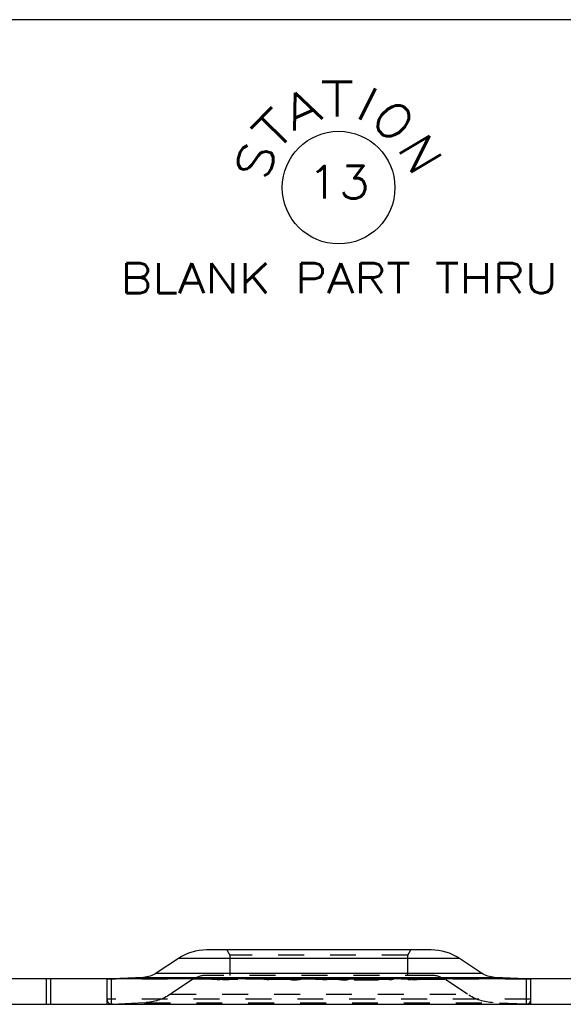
# Model space of a CAD drawing. Header units: inches. Extents: x 3 to 351, y 4 to 271.
# Tile 156 of 256: x 8.43 to 10.53, y 227.12 to 230.91. Entities that reach past the tile are written whole.
import ezdxf
from ezdxf.enums import TextEntityAlignment as Align

# ---------------------------------------------------------------- set-up
doc = ezdxf.new("R2010")
doc.units = ezdxf.units.IN
doc.header["$LTSCALE"] = 0.5
doc.header["$MEASUREMENT"] = 0
doc.linetypes.add('HIDDEN', pattern=[0.225, 0.15, -0.075])
doc.layers.add('PLOTVIEW1', color=7, linetype='Continuous')
doc.layers.add('STR_1', color=7, linetype='Continuous')
doc.styles.add('VERO3-RomanS', font='romans__.ttf')
doc.styles.add('VERO4-Txt', font='txt_____.ttf')

msp = doc.modelspace()

# ---------------------------------------------------------------- linework, layer by layer
at = {"layer": 'PLOTVIEW1', "color": 252, "linetype": 'Continuous'}
msp.add_circle((9.6615, 230.2659), 0.217, dxfattribs=at)
msp.add_circle((9.6615, 230.2659), 0.217, dxfattribs=at)
msp.add_circle((9.6615, 230.2659), 0.217, dxfattribs=at)
at = {"layer": 'STR_1', "color": 30, "linetype": 'Continuous'}
for p, q in [((37.1106, 230.9132), (7.7356, 230.9132)), ((10.0182, 227.3274), (9.1529, 227.3274)), ((9.0439, 227.2946), (8.9585, 227.2379)), ((10.2126, 227.2379), (10.1272, 227.2946)), ((37.1106, 227.2158), (7.7356, 227.2158)), ((8.9089, 227.2216), (8.787, 227.2158)), ((9.7272, 227.2194), (9.7211, 227.2167)), ((9.7211, 227.2166), (9.7211, 227.2167)), ((9.737, 227.2159), (9.7211, 227.2166)), ((9.7251, 227.2166), (9.725, 227.2166)), ((9.725, 227.2166), (9.736, 227.2161)), ((9.725, 227.2166), (9.725, 227.2161)), ((9.7312, 227.2193), (9.7251, 227.2166)), ((9.7312, 227.2193), (9.7272, 227.2194)), ((9.7272, 227.2194), (9.7272, 227.2176)), ((9.8033, 227.2161), (9.736, 227.2161)), ((9.8042, 227.2159), (9.737, 227.2159)), ((9.7824, 227.217), (9.7457, 227.217)), ((9.7467, 227.2168), (9.7457, 227.217)), ((9.7477, 227.2191), (9.7467, 227.2186)), ((9.7577, 227.2181), (9.7467, 227.2186)), ((9.7467, 227.2186), (9.7467, 227.2186)), ((9.7834, 227.2168), (9.7467, 227.2168)), ((9.7477, 227.2191), (9.7573, 227.2195)), ((9.7516, 227.219), (9.7506, 227.2186)), ((9.7506, 227.2186), (9.7506, 227.2186)), ((9.7506, 227.2186), (9.7567, 227.2183)), ((9.7506, 227.2186), (9.7506, 227.2182)), ((9.7583, 227.2193), (9.7516, 227.219)), ((9.783, 227.2183), (9.7567, 227.2183)), ((9.8033, 227.2194), (9.7573, 227.2195)), ((9.784, 227.2181), (9.7577, 227.2181)), ((9.8043, 227.2192), (9.7583, 227.2193)), ((9.7824, 227.217), (9.789, 227.2173)), ((9.783, 227.2183), (9.794, 227.2177)), ((9.793, 227.2172), (9.7834, 227.2168)), ((9.7901, 227.2178), (9.784, 227.2181)), ((9.7901, 227.2178), (9.789, 227.2173)), ((9.7901, 227.2178), (9.7901, 227.2178)), ((9.7901, 227.217), (9.7901, 227.2178)), ((9.794, 227.2177), (9.793, 227.2172)), ((9.794, 227.2177), (9.794, 227.2177)), ((9.8033, 227.2194), (9.8192, 227.2186)), ((9.8033, 227.2161), (9.8099, 227.2164)), ((9.8138, 227.2163), (9.8042, 227.2159)), ((9.8153, 227.2187), (9.8043, 227.2192)), ((9.8153, 227.2187), (9.8099, 227.2164)), ((9.8192, 227.2186), (9.8138, 227.2163)), ((9.8153, 227.2187), (9.8153, 227.2187)), ((9.8153, 227.2169), (9.8153, 227.2187)), ((9.8192, 227.2186), (9.8192, 227.2186)), ((10.3842, 227.2158), (10.2622, 227.2216)), ((7.7356, 227.1178), (37.1106, 227.1178)), ((8.7884, 227.1178), (10.3828, 227.1178))]:
    msp.add_line(p, q, dxfattribs=at)
at = {"layer": 'STR_1', "color": 254, "linetype": 'HIDDEN'}
for p, q in [((9.2306, 227.3274), (9.2426, 227.3067)), ((9.9285, 227.3067), (9.9405, 227.3274)), ((9.9285, 227.3067), (9.2426, 227.3067)), ((9.2426, 227.3067), (9.2426, 227.2294)), ((9.9285, 227.2294), (9.9285, 227.3067)), ((8.5346, 227.2158), (8.5346, 227.1178)), ((8.5524, 227.1178), (8.5524, 227.2158)), ((8.7687, 227.2158), (8.7687, 227.1178)), ((8.787, 227.2158), (8.7687, 227.215)), ((8.7687, 227.215), (8.7687, 227.1375)), ((10.4024, 227.215), (8.7687, 227.215)), ((8.7866, 227.1178), (8.7866, 227.2158)), ((9.0984, 227.2131), (9.0129, 227.1564)), ((10.0728, 227.2131), (9.0984, 227.2131)), ((10.0186, 227.2294), (9.1526, 227.2294)), ((9.1932, 227.2164), (9.2456, 227.2195)), ((9.1932, 227.2164), (9.1958, 227.2164)), ((9.1932, 227.2164), (9.1932, 227.2125)), ((9.1932, 227.2125), (9.2034, 227.2131)), ((9.1958, 227.2124), (9.1932, 227.2125)), ((9.1958, 227.2164), (9.211, 227.2173)), ((9.1958, 227.2164), (9.1958, 227.2124)), ((9.2034, 227.2131), (9.2348, 227.215)), ((9.211, 227.2173), (9.2141, 227.2173)), ((9.211, 227.2173), (9.211, 227.2133)), ((9.2354, 227.2133), (9.211, 227.2133)), ((9.2141, 227.2175), (9.2403, 227.219)), ((9.2141, 227.2175), (9.2141, 227.2135)), ((9.2141, 227.2175), (9.2359, 227.2175)), ((9.2141, 227.2173), (9.2354, 227.2173)), ((9.2385, 227.215), (9.2141, 227.2135)), ((9.2141, 227.2135), (9.2359, 227.2135)), ((9.2354, 227.2173), (9.2328, 227.2164)), ((9.2328, 227.2164), (9.2354, 227.2164)), ((9.2328, 227.2164), (9.2328, 227.2124)), ((9.2367, 227.2125), (9.2328, 227.2124)), ((9.2348, 227.215), (9.2456, 227.2156)), ((9.2354, 227.2173), (9.2354, 227.2133)), ((9.2354, 227.2164), (9.2367, 227.2164)), ((9.2403, 227.219), (9.2359, 227.2175)), ((9.2359, 227.2175), (9.2359, 227.2135)), ((9.2359, 227.2135), (9.2403, 227.2151)), ((9.2403, 227.2177), (9.2367, 227.2164)), ((9.2367, 227.2164), (9.2367, 227.2125)), ((9.2456, 227.2156), (9.2367, 227.2125)), ((9.2403, 227.2151), (9.2385, 227.215)), ((9.2456, 227.2195), (9.2403, 227.2177)), ((9.2403, 227.219), (9.2403, 227.2151)), ((9.2456, 227.2195), (9.2456, 227.2156)), ((9.4018, 227.2195), (9.3861, 227.2164)), ((9.3861, 227.2164), (9.3899, 227.2164)), ((9.3861, 227.2164), (9.3861, 227.2125)), ((9.3861, 227.2125), (9.4018, 227.2155)), ((9.3899, 227.2125), (9.3861, 227.2125)), ((9.4033, 227.219), (9.3899, 227.2164)), ((9.3899, 227.2164), (9.3899, 227.2125)), ((9.4033, 227.2151), (9.3899, 227.2125)), ((9.4018, 227.2195), (9.4103, 227.2189)), ((9.4018, 227.2195), (9.4018, 227.2155)), ((9.4018, 227.2155), (9.4103, 227.215)), ((9.4033, 227.219), (9.4072, 227.2188)), ((9.4033, 227.219), (9.4033, 227.2151)), ((9.4072, 227.2188), (9.4124, 227.2186)), ((9.4072, 227.2188), (9.4072, 227.2148)), ((9.4124, 227.2147), (9.4072, 227.2148)), ((9.4103, 227.2189), (9.4149, 227.2188)), ((9.4103, 227.2189), (9.4103, 227.215)), ((9.4124, 227.2186), (9.4149, 227.2188)), ((9.4124, 227.2186), (9.4124, 227.2147)), ((9.4149, 227.2149), (9.4124, 227.2147)), ((9.4149, 227.2188), (9.4149, 227.2149)), ((9.4725, 227.218), (9.4714, 227.2176)), ((9.4714, 227.2176), (9.4725, 227.2169)), ((9.4714, 227.2176), (9.4714, 227.2137)), ((9.4714, 227.2137), (9.4725, 227.2141)), ((9.4725, 227.213), (9.4714, 227.2137)), ((9.4725, 227.218), (9.4773, 227.2187)), ((9.4725, 227.218), (9.4725, 227.2141)), ((9.4725, 227.2169), (9.4754, 227.2167)), ((9.4725, 227.2169), (9.4725, 227.213)), ((9.4725, 227.2141), (9.4773, 227.2148)), ((9.4777, 227.2125), (9.4725, 227.213)), ((9.4764, 227.218), (9.4754, 227.2176)), ((9.4754, 227.2176), (9.4754, 227.2137)), ((9.4754, 227.2176), (9.4764, 227.217)), ((9.4754, 227.2167), (9.4777, 227.2165)), ((9.4764, 227.2141), (9.4754, 227.2137)), ((9.4754, 227.2137), (9.4764, 227.213)), ((9.4764, 227.218), (9.4808, 227.2187)), ((9.4764, 227.218), (9.4764, 227.2141)), ((9.4764, 227.217), (9.4764, 227.213)), ((9.4764, 227.217), (9.4806, 227.2166)), ((9.4808, 227.2147), (9.4764, 227.2141)), ((9.4764, 227.213), (9.4806, 227.2127)), ((9.4773, 227.2187), (9.4847, 227.2192)), ((9.4773, 227.2187), (9.4773, 227.2148)), ((9.4777, 227.2165), (9.4867, 227.2163)), ((9.4777, 227.2165), (9.4777, 227.2125)), ((9.4867, 227.2124), (9.4777, 227.2125)), ((9.4806, 227.2166), (9.4806, 227.2127)), ((9.4806, 227.2166), (9.4878, 227.2165)), ((9.4806, 227.2127), (9.4878, 227.2126)), ((9.4808, 227.2187), (9.4868, 227.219)), ((9.4808, 227.2187), (9.4808, 227.2147)), ((9.4847, 227.2192), (9.4945, 227.2193)), ((9.4847, 227.2192), (9.4847, 227.2152)), ((9.4847, 227.2152), (9.4945, 227.2154)), ((9.4867, 227.2163), (9.493, 227.2163)), ((9.4867, 227.2163), (9.4867, 227.2124)), ((9.493, 227.2124), (9.4867, 227.2124)), ((9.4868, 227.219), (9.4947, 227.2192)), ((9.4868, 227.219), (9.4868, 227.2151)), ((9.4947, 227.2152), (9.4868, 227.2151)), ((9.4878, 227.2165), (9.4878, 227.2126)), ((9.4878, 227.2165), (9.4928, 227.2165)), ((9.4878, 227.2126), (9.4928, 227.2126)), ((9.4928, 227.2165), (9.5007, 227.2166)), ((9.4928, 227.2165), (9.4928, 227.2126)), ((9.4928, 227.2126), (9.5007, 227.2127)), ((9.493, 227.2163), (9.5028, 227.2165)), ((9.493, 227.2163), (9.493, 227.2124)), ((9.5028, 227.2125), (9.493, 227.2124)), ((9.4945, 227.2193), (9.5008, 227.2193)), ((9.4945, 227.2193), (9.4945, 227.2154)), ((9.4945, 227.2154), (9.5008, 227.2154)), ((9.4947, 227.2192), (9.4947, 227.2152)), ((9.4947, 227.2192), (9.4997, 227.2192)), ((9.4997, 227.2152), (9.4947, 227.2152)), ((9.4997, 227.2192), (9.4997, 227.2152)), ((9.4997, 227.2192), (9.507, 227.219)), ((9.507, 227.2151), (9.4997, 227.2152)), ((9.5007, 227.2166), (9.5067, 227.217)), ((9.5007, 227.2166), (9.5007, 227.2127)), ((9.5007, 227.2127), (9.5067, 227.213)), ((9.5008, 227.2193), (9.5099, 227.2192)), ((9.5008, 227.2193), (9.5008, 227.2154)), ((9.5008, 227.2154), (9.5099, 227.2153)), ((9.5028, 227.2165), (9.5102, 227.2169)), ((9.5028, 227.2165), (9.5028, 227.2125)), ((9.5102, 227.213), (9.5028, 227.2125)), ((9.5067, 227.217), (9.5111, 227.2176)), ((9.5067, 227.217), (9.5067, 227.213)), ((9.5067, 227.213), (9.5111, 227.2137)), ((9.507, 227.219), (9.507, 227.2151)), ((9.507, 227.219), (9.5111, 227.2187)), ((9.5099, 227.2192), (9.5149, 227.2187)), ((9.5099, 227.2192), (9.5099, 227.2153)), ((9.5102, 227.2169), (9.515, 227.2176)), ((9.5102, 227.2169), (9.5102, 227.213)), ((9.515, 227.2137), (9.5102, 227.213)), ((9.5111, 227.2187), (9.5111, 227.2147)), ((9.5111, 227.2187), (9.5122, 227.218)), ((9.5111, 227.2176), (9.5122, 227.218)), ((9.5111, 227.2176), (9.5111, 227.2137)), ((9.5122, 227.2141), (9.5111, 227.2147)), ((9.5111, 227.2137), (9.5122, 227.2141)), ((9.5122, 227.218), (9.5122, 227.2141)), ((9.5149, 227.2187), (9.5161, 227.218)), ((9.5149, 227.2187), (9.5149, 227.2148)), ((9.5149, 227.2148), (9.5161, 227.2141)), ((9.515, 227.2176), (9.5161, 227.218)), ((9.515, 227.2176), (9.515, 227.2137)), ((9.5161, 227.2141), (9.515, 227.2137)), ((9.5161, 227.218), (9.5161, 227.2141)), ((9.5593, 227.2201), (9.5627, 227.2202)), ((9.5593, 227.2201), (9.6104, 227.2158)), ((9.5593, 227.2201), (9.5593, 227.2162)), ((9.5593, 227.2162), (9.5627, 227.2163)), ((9.5637, 227.2158), (9.5593, 227.2162)), ((9.5627, 227.2202), (9.6142, 227.2159)), ((9.5627, 227.2202), (9.5627, 227.2163)), ((9.5627, 227.2163), (9.5683, 227.2158)), ((9.5741, 227.215), (9.5637, 227.2158)), ((9.5683, 227.2158), (9.5786, 227.215)), ((9.5962, 227.2131), (9.5741, 227.215)), ((9.5786, 227.215), (9.6006, 227.2131)), ((9.6107, 227.2119), (9.5962, 227.2131)), ((9.6006, 227.2131), (9.6142, 227.2119)), ((9.6104, 227.2158), (9.6107, 227.2158)), ((9.6107, 227.2158), (9.6142, 227.2159)), ((9.6107, 227.2158), (9.6107, 227.2119)), ((9.6142, 227.2119), (9.6107, 227.2119)), ((9.6142, 227.2159), (9.6142, 227.2119)), ((9.6573, 227.218), (9.6584, 227.2187)), ((9.6573, 227.218), (9.6584, 227.2176)), ((9.6573, 227.218), (9.6573, 227.2141)), ((9.6573, 227.2141), (9.6584, 227.2148)), ((9.6584, 227.2137), (9.6573, 227.2141)), ((9.6584, 227.2187), (9.6635, 227.2192)), ((9.6584, 227.2187), (9.6584, 227.2148)), ((9.6584, 227.2176), (9.6632, 227.2169)), ((9.6584, 227.2176), (9.6584, 227.2137)), ((9.6632, 227.213), (9.6584, 227.2137)), ((9.6613, 227.218), (9.6623, 227.2187)), ((9.6613, 227.218), (9.6613, 227.2141)), ((9.6613, 227.218), (9.6623, 227.2176)), ((9.6623, 227.2147), (9.6613, 227.2141)), ((9.6613, 227.2141), (9.6623, 227.2137)), ((9.6623, 227.2187), (9.6664, 227.219)), ((9.6623, 227.2187), (9.6623, 227.2147)), ((9.6623, 227.2176), (9.6623, 227.2137)), ((9.6623, 227.2176), (9.6667, 227.217)), ((9.6623, 227.2137), (9.6667, 227.213)), ((9.6632, 227.2169), (9.6707, 227.2165)), ((9.6632, 227.2169), (9.6632, 227.213)), ((9.6707, 227.2125), (9.6632, 227.213)), ((9.6635, 227.2192), (9.6726, 227.2193)), ((9.6635, 227.2192), (9.6635, 227.2152)), ((9.6635, 227.2152), (9.6726, 227.2154)), ((9.6664, 227.219), (9.6737, 227.2192)), ((9.6664, 227.219), (9.6664, 227.2151)), ((9.6737, 227.2152), (9.6664, 227.2151)), ((9.6667, 227.217), (9.6667, 227.213)), ((9.6667, 227.217), (9.6728, 227.2166)), ((9.6667, 227.213), (9.6728, 227.2127)), ((9.6707, 227.2165), (9.6804, 227.2163)), ((9.6707, 227.2165), (9.6707, 227.2125)), ((9.6804, 227.2124), (9.6707, 227.2125)), ((9.6726, 227.2193), (9.6788, 227.2193)), ((9.6726, 227.2193), (9.6726, 227.2154)), ((9.6726, 227.2154), (9.6788, 227.2154)), ((9.6728, 227.2166), (9.6728, 227.2127)), ((9.6728, 227.2166), (9.6806, 227.2165)), ((9.6728, 227.2127), (9.6806, 227.2125)), ((9.6737, 227.2192), (9.6737, 227.2152)), ((9.6737, 227.2192), (9.6787, 227.2192)), ((9.6787, 227.2152), (9.6737, 227.2152)), ((9.6787, 227.2192), (9.6787, 227.2152)), ((9.6787, 227.2192), (9.6866, 227.219)), ((9.6866, 227.2151), (9.6787, 227.2152)), ((9.6788, 227.2193), (9.6887, 227.2192)), ((9.6788, 227.2193), (9.6788, 227.2154)), ((9.6788, 227.2154), (9.6887, 227.2152)), ((9.6804, 227.2163), (9.6868, 227.2163)), ((9.6804, 227.2163), (9.6804, 227.2124)), ((9.6868, 227.2124), (9.6804, 227.2124)), ((9.6806, 227.2165), (9.6806, 227.2125)), ((9.6806, 227.2165), (9.6857, 227.2165)), ((9.6806, 227.2125), (9.6857, 227.2126)), ((9.6857, 227.2165), (9.6929, 227.2166)), ((9.6857, 227.2165), (9.6857, 227.2126)), ((9.6857, 227.2126), (9.6929, 227.2127)), ((9.6866, 227.219), (9.6866, 227.2151)), ((9.6866, 227.219), (9.6926, 227.2187)), ((9.6868, 227.2163), (9.6958, 227.2165)), ((9.6868, 227.2163), (9.6868, 227.2124)), ((9.6958, 227.2125), (9.6868, 227.2124)), ((9.6887, 227.2192), (9.6961, 227.2187)), ((9.6887, 227.2192), (9.6887, 227.2152)), ((9.6926, 227.2187), (9.6926, 227.2147)), ((9.6926, 227.2187), (9.697, 227.218)), ((9.697, 227.2141), (9.6926, 227.2147)), ((9.6929, 227.2166), (9.697, 227.217)), ((9.6929, 227.2166), (9.6929, 227.2127)), ((9.6929, 227.2127), (9.697, 227.213)), ((9.6958, 227.2165), (9.6981, 227.2166)), ((9.6958, 227.2165), (9.6958, 227.2125)), ((9.7009, 227.213), (9.6958, 227.2125)), ((9.6961, 227.2187), (9.7009, 227.218)), ((9.6961, 227.2187), (9.6961, 227.2148)), ((9.6961, 227.2148), (9.7009, 227.2141)), ((9.697, 227.218), (9.697, 227.2141)), ((9.6981, 227.2176), (9.697, 227.218)), ((9.697, 227.217), (9.6981, 227.2176)), ((9.697, 227.217), (9.697, 227.213)), ((9.6981, 227.2137), (9.697, 227.2141)), ((9.697, 227.213), (9.6981, 227.2137)), ((9.6981, 227.2176), (9.6981, 227.2137)), ((9.6981, 227.2166), (9.7009, 227.2169)), ((9.702, 227.2176), (9.7009, 227.218)), ((9.7009, 227.218), (9.7009, 227.2141)), ((9.7009, 227.2169), (9.702, 227.2176)), ((9.7009, 227.2169), (9.7009, 227.213)), ((9.7009, 227.2141), (9.702, 227.2137)), ((9.702, 227.2137), (9.7009, 227.213)), ((9.702, 227.2176), (9.702, 227.2137)), ((9.7211, 227.2167), (9.7211, 227.2127)), ((9.7211, 227.2166), (9.7211, 227.2127)), ((9.725, 227.2144), (9.7211, 227.2127)), ((9.7211, 227.2127), (9.7211, 227.2127)), ((9.7211, 227.2127), (9.737, 227.2119)), ((9.725, 227.2161), (9.725, 227.2126)), ((9.7272, 227.2154), (9.725, 227.2144)), ((9.725, 227.2126), (9.7251, 227.2127)), ((9.736, 227.2121), (9.725, 227.2126)), ((9.7251, 227.2166), (9.7251, 227.2127)), ((9.7251, 227.2127), (9.7312, 227.2154)), ((9.7272, 227.2176), (9.7272, 227.2154)), ((9.7312, 227.2154), (9.7272, 227.2154)), ((9.7312, 227.2193), (9.7312, 227.2154)), ((9.736, 227.2159), (9.736, 227.2121)), ((9.8033, 227.2122), (9.736, 227.2121)), ((9.737, 227.2159), (9.737, 227.2119)), ((9.737, 227.2119), (9.8042, 227.212)), ((9.7457, 227.217), (9.7457, 227.2131)), ((9.7457, 227.2131), (9.7467, 227.2129)), ((9.7824, 227.2131), (9.7457, 227.2131)), ((9.7467, 227.2186), (9.7467, 227.2146)), ((9.7467, 227.2186), (9.7467, 227.2168)), ((9.7467, 227.2168), (9.7467, 227.2129)), ((9.7477, 227.2151), (9.7467, 227.2147)), ((9.7467, 227.2147), (9.7467, 227.2146)), ((9.7467, 227.2146), (9.7577, 227.2141)), ((9.7467, 227.2129), (9.7834, 227.2129)), ((9.7473, 227.2188), (9.749, 227.2192)), ((9.7473, 227.2188), (9.7489, 227.2185)), ((9.7473, 227.2188), (9.7473, 227.2149)), ((9.7473, 227.2149), (9.749, 227.2152)), ((9.7489, 227.2146), (9.7473, 227.2149)), ((9.7477, 227.2184), (9.7477, 227.2151)), ((9.7506, 227.2154), (9.7477, 227.2151)), ((9.7489, 227.2185), (9.7538, 227.2182)), ((9.7489, 227.2185), (9.7489, 227.2146)), ((9.7538, 227.2143), (9.7489, 227.2146)), ((9.749, 227.2192), (9.7575, 227.2193)), ((9.749, 227.2192), (9.749, 227.2152)), ((9.749, 227.2152), (9.7575, 227.2154)), ((9.7506, 227.2186), (9.7506, 227.2146)), ((9.7506, 227.2182), (9.7506, 227.2146)), ((9.7573, 227.2155), (9.7506, 227.2154)), ((9.7506, 227.2146), (9.7516, 227.2151)), ((9.7567, 227.2143), (9.7506, 227.2146)), ((9.7506, 227.2146), (9.7506, 227.2146)), ((9.7513, 227.2188), (9.7524, 227.219)), ((9.7513, 227.2188), (9.7513, 227.2149)), ((9.7513, 227.2188), (9.7525, 227.2186)), ((9.7524, 227.2151), (9.7513, 227.2149)), ((9.7513, 227.2149), (9.7525, 227.2146)), ((9.7516, 227.219), (9.7516, 227.2151)), ((9.7516, 227.2151), (9.7583, 227.2154)), ((9.7522, 227.2174), (9.7538, 227.2177)), ((9.7522, 227.2174), (9.754, 227.217)), ((9.7522, 227.2174), (9.7522, 227.2134)), ((9.7522, 227.2134), (9.7538, 227.2137)), ((9.754, 227.2131), (9.7522, 227.2134)), ((9.7524, 227.219), (9.7591, 227.2192)), ((9.7524, 227.219), (9.7524, 227.2151)), ((9.7591, 227.2152), (9.7524, 227.2151)), ((9.7525, 227.2186), (9.7525, 227.2146)), ((9.7525, 227.2186), (9.7559, 227.2184)), ((9.7525, 227.2146), (9.7559, 227.2144)), ((9.7538, 227.2182), (9.7606, 227.2181)), ((9.7538, 227.2182), (9.7538, 227.2143)), ((9.7538, 227.2177), (9.7583, 227.218)), ((9.7538, 227.2177), (9.7538, 227.2137)), ((9.7607, 227.2141), (9.7538, 227.2143)), ((9.7538, 227.2137), (9.7583, 227.214)), ((9.754, 227.217), (9.7546, 227.2169)), ((9.7546, 227.213), (9.754, 227.2131)), ((9.7546, 227.2169), (9.7557, 227.2168)), ((9.7546, 227.2169), (9.7546, 227.213)), ((9.7557, 227.2129), (9.7546, 227.213)), ((9.7557, 227.2168), (9.7563, 227.2168)), ((9.7592, 227.2127), (9.7557, 227.2129)), ((9.7559, 227.2184), (9.7559, 227.2144)), ((9.7559, 227.2184), (9.7606, 227.2183)), ((9.7559, 227.2144), (9.7606, 227.2143)), ((9.7563, 227.2173), (9.7575, 227.2176)), ((9.7563, 227.2173), (9.7563, 227.2134)), ((9.7563, 227.2173), (9.7581, 227.217)), ((9.7563, 227.2168), (9.7592, 227.2166)), ((9.7575, 227.2136), (9.7563, 227.2134)), ((9.7563, 227.2134), (9.7581, 227.213)), ((9.7567, 227.2181), (9.7567, 227.2143)), ((9.783, 227.2143), (9.7567, 227.2143)), ((9.7573, 227.2193), (9.7573, 227.2155)), ((9.7901, 227.2155), (9.7573, 227.2155)), ((9.7575, 227.2193), (9.7692, 227.2193)), ((9.7575, 227.2193), (9.7575, 227.2154)), ((9.7575, 227.2176), (9.7612, 227.2178)), ((9.7575, 227.2176), (9.7575, 227.2136)), ((9.7575, 227.2154), (9.7692, 227.2154)), ((9.7612, 227.2139), (9.7575, 227.2136)), ((9.7577, 227.2181), (9.7577, 227.2141)), ((9.7577, 227.2141), (9.784, 227.2141)), ((9.7581, 227.217), (9.7581, 227.213)), ((9.7581, 227.217), (9.7599, 227.2168)), ((9.7581, 227.213), (9.76, 227.2129)), ((9.7583, 227.2193), (9.7583, 227.2154)), ((9.7583, 227.218), (9.7628, 227.2181)), ((9.7583, 227.218), (9.7583, 227.214)), ((9.7583, 227.2154), (9.8043, 227.2153)), ((9.7583, 227.214), (9.7628, 227.2141)), ((9.7591, 227.2192), (9.7591, 227.2152)), ((9.7591, 227.2192), (9.7696, 227.2192)), ((9.7696, 227.2152), (9.7591, 227.2152)), ((9.7592, 227.2166), (9.7633, 227.2164)), ((9.7592, 227.2166), (9.7592, 227.2127)), ((9.7633, 227.2125), (9.7592, 227.2127)), ((9.7599, 227.2168), (9.7618, 227.2167)), ((9.76, 227.2129), (9.7618, 227.2128)), ((9.7606, 227.2183), (9.7613, 227.2182)), ((9.7606, 227.2181), (9.7609, 227.2181)), ((9.7606, 227.2143), (9.7613, 227.2143)), ((9.7609, 227.2141), (9.7607, 227.2141)), ((9.7609, 227.2181), (9.7628, 227.2181)), ((9.7609, 227.2181), (9.7609, 227.2141)), ((9.7628, 227.2141), (9.7609, 227.2141)), ((9.7612, 227.2178), (9.7612, 227.2139)), ((9.7612, 227.2178), (9.7628, 227.2178)), ((9.7683, 227.214), (9.7612, 227.2139)), ((9.7613, 227.2182), (9.7613, 227.2143)), ((9.7613, 227.2182), (9.7695, 227.2182)), ((9.7613, 227.2143), (9.7695, 227.2142)), ((9.7618, 227.2167), (9.7618, 227.2128)), ((9.7618, 227.2167), (9.7646, 227.2166)), ((9.7618, 227.2128), (9.7646, 227.2127)), ((9.7628, 227.2181), (9.7628, 227.2141)), ((9.7628, 227.2178), (9.7683, 227.2179)), ((9.7633, 227.2164), (9.7731, 227.2163)), ((9.7633, 227.2164), (9.7633, 227.2125)), ((9.7731, 227.2124), (9.7633, 227.2125)), ((9.7646, 227.2166), (9.7646, 227.2127)), ((9.7646, 227.2166), (9.7728, 227.2165)), ((9.7646, 227.2127), (9.7728, 227.2125)), ((9.7683, 227.2179), (9.7705, 227.218)), ((9.7683, 227.2179), (9.7683, 227.214)), ((9.7705, 227.214), (9.7683, 227.214)), ((9.7692, 227.2193), (9.7692, 227.2154)), ((9.7695, 227.2182), (9.7766, 227.2182)), ((9.7695, 227.2182), (9.7695, 227.2142)), ((9.7695, 227.2142), (9.7766, 227.2143)), ((9.7696, 227.2192), (9.7696, 227.2152)), ((9.7696, 227.2192), (9.7774, 227.219)), ((9.7774, 227.2151), (9.7696, 227.2152)), ((9.7705, 227.218), (9.7705, 227.214)), ((9.7705, 227.218), (9.7728, 227.2179)), ((9.7728, 227.214), (9.7705, 227.214)), ((9.7728, 227.2179), (9.7773, 227.2179)), ((9.7728, 227.2179), (9.7728, 227.214)), ((9.7728, 227.2165), (9.7832, 227.2165)), ((9.7728, 227.2165), (9.7728, 227.2125)), ((9.7813, 227.2139), (9.7728, 227.214)), ((9.7728, 227.2125), (9.7832, 227.2125)), ((9.7731, 227.2163), (9.7773, 227.2163)), ((9.7731, 227.2163), (9.7731, 227.2124)), ((9.7848, 227.2124), (9.7731, 227.2124)), ((9.7766, 227.2182), (9.7772, 227.2183)), ((9.7766, 227.2182), (9.7766, 227.2143)), ((9.7766, 227.2143), (9.7772, 227.2143)), ((9.7772, 227.2183), (9.7808, 227.2184)), ((9.7772, 227.2143), (9.7808, 227.2144)), ((9.7773, 227.218), (9.7789, 227.2181)), ((9.7773, 227.218), (9.7825, 227.218)), ((9.7773, 227.218), (9.7773, 227.2141)), ((9.7773, 227.2179), (9.7813, 227.2178)), ((9.7773, 227.2163), (9.7819, 227.2163)), ((9.7789, 227.2141), (9.7773, 227.2141)), ((9.7773, 227.2141), (9.7825, 227.214)), ((9.7774, 227.219), (9.7774, 227.2151)), ((9.7774, 227.219), (9.7808, 227.2188)), ((9.7808, 227.2149), (9.7774, 227.2151)), ((9.7789, 227.2181), (9.7791, 227.2181)), ((9.7789, 227.2181), (9.7789, 227.2141)), ((9.7792, 227.2141), (9.7789, 227.2141)), ((9.7791, 227.2181), (9.7819, 227.2182)), ((9.7843, 227.2143), (9.7792, 227.2141)), ((9.7794, 227.2192), (9.7844, 227.2189)), ((9.7794, 227.2192), (9.7794, 227.2152)), ((9.7794, 227.2152), (9.7844, 227.2149)), ((9.7808, 227.2188), (9.7808, 227.2149)), ((9.7819, 227.2186), (9.7808, 227.2188)), ((9.7808, 227.2184), (9.7819, 227.2186)), ((9.7808, 227.2184), (9.7808, 227.2144)), ((9.7819, 227.2146), (9.7808, 227.2149)), ((9.7808, 227.2144), (9.7819, 227.2146)), ((9.7813, 227.2178), (9.7813, 227.2139)), ((9.7813, 227.2178), (9.7819, 227.2178)), ((9.7875, 227.2136), (9.7813, 227.2139)), ((9.7819, 227.2186), (9.7819, 227.2146)), ((9.7819, 227.2182), (9.7843, 227.2182)), ((9.7819, 227.2178), (9.7875, 227.2176)), ((9.7819, 227.2163), (9.7848, 227.2163)), ((9.7824, 227.2168), (9.7824, 227.2131)), ((9.789, 227.2134), (9.7824, 227.2131)), ((9.7825, 227.218), (9.7901, 227.2177)), ((9.7825, 227.218), (9.7825, 227.214)), ((9.7825, 227.214), (9.7901, 227.2137)), ((9.783, 227.2181), (9.783, 227.2159)), ((9.783, 227.2159), (9.783, 227.2158)), ((9.783, 227.2158), (9.783, 227.2143)), ((9.7901, 227.2142), (9.783, 227.2143)), ((9.7832, 227.2165), (9.7902, 227.2166)), ((9.7832, 227.2165), (9.7832, 227.2125)), ((9.7832, 227.2125), (9.7902, 227.2127)), ((9.7834, 227.2168), (9.7834, 227.2129)), ((9.7834, 227.2129), (9.793, 227.2133)), ((9.784, 227.2181), (9.784, 227.2141)), ((9.784, 227.2141), (9.7901, 227.2138)), ((9.7843, 227.2182), (9.786, 227.2185)), ((9.7843, 227.2182), (9.7843, 227.2143)), ((9.786, 227.2146), (9.7843, 227.2143)), ((9.786, 227.2185), (9.7844, 227.2189)), ((9.7844, 227.2189), (9.7844, 227.2149)), ((9.7844, 227.2149), (9.786, 227.2146)), ((9.7848, 227.2163), (9.7901, 227.2164)), ((9.7848, 227.2163), (9.7848, 227.2124)), ((9.7931, 227.2125), (9.7848, 227.2124)), ((9.786, 227.2185), (9.786, 227.2146)), ((9.7875, 227.2176), (9.7875, 227.2136)), ((9.7875, 227.2176), (9.7912, 227.2173)), ((9.7912, 227.2134), (9.7875, 227.2136)), ((9.789, 227.2169), (9.789, 227.2134)), ((9.7901, 227.2138), (9.789, 227.2134)), ((9.7901, 227.2177), (9.7948, 227.2174)), ((9.7901, 227.2177), (9.7901, 227.2137)), ((9.7901, 227.217), (9.7901, 227.2159)), ((9.7901, 227.2138), (9.7901, 227.217)), ((9.7901, 227.2164), (9.7931, 227.2164)), ((9.7901, 227.2159), (9.7901, 227.2158)), ((9.7901, 227.2158), (9.7901, 227.2138)), ((9.8033, 227.2155), (9.7901, 227.2155)), ((9.794, 227.2138), (9.7901, 227.2142)), ((9.7901, 227.2138), (9.7901, 227.2138)), ((9.7901, 227.2137), (9.7948, 227.2134)), ((9.7902, 227.2166), (9.7919, 227.2167)), ((9.7902, 227.2166), (9.7902, 227.2127)), ((9.7902, 227.2127), (9.7919, 227.2128)), ((9.7912, 227.2173), (9.7912, 227.2134)), ((9.7923, 227.2171), (9.7912, 227.2173)), ((9.7931, 227.213), (9.7912, 227.2134)), ((9.7919, 227.2167), (9.7931, 227.217)), ((9.7919, 227.2167), (9.7919, 227.2128)), ((9.7919, 227.2128), (9.7931, 227.213)), ((9.7931, 227.217), (9.7923, 227.2171)), ((9.793, 227.2172), (9.793, 227.2133)), ((9.793, 227.2133), (9.794, 227.2137)), ((9.7931, 227.217), (9.7931, 227.213)), ((9.7931, 227.2164), (9.7956, 227.2166)), ((9.7931, 227.2164), (9.7931, 227.2125)), ((9.7956, 227.2127), (9.7931, 227.2125)), ((9.794, 227.2138), (9.794, 227.2177)), ((9.794, 227.2177), (9.794, 227.2137)), ((9.794, 227.2137), (9.794, 227.2138)), ((9.7971, 227.2169), (9.7948, 227.2174)), ((9.7948, 227.2174), (9.7948, 227.2134)), ((9.7948, 227.2134), (9.7971, 227.213)), ((9.7956, 227.2166), (9.7971, 227.2169)), ((9.7956, 227.2166), (9.7956, 227.2127)), ((9.7971, 227.213), (9.7956, 227.2127)), ((9.7971, 227.2169), (9.7971, 227.213)), ((9.8033, 227.2192), (9.8033, 227.2155)), ((9.8033, 227.2158), (9.8033, 227.2122)), ((9.8099, 227.2124), (9.8033, 227.2122)), ((9.8042, 227.2159), (9.8042, 227.212)), ((9.8042, 227.212), (9.8138, 227.2124)), ((9.8043, 227.2192), (9.8043, 227.2153)), ((9.8099, 227.216), (9.8099, 227.2124)), ((9.8153, 227.2147), (9.8099, 227.2124)), ((9.8138, 227.2163), (9.8138, 227.2124)), ((9.8138, 227.2124), (9.8192, 227.2146)), ((9.8153, 227.2169), (9.8153, 227.2147)), ((9.8153, 227.2148), (9.8153, 227.2169)), ((9.8153, 227.2148), (9.8153, 227.2147)), ((9.8192, 227.2147), (9.8192, 227.2186)), ((9.8192, 227.2186), (9.8192, 227.2146)), ((9.8192, 227.2146), (9.8192, 227.2147)), ((9.8388, 227.2195), (9.8623, 227.2164)), ((9.8388, 227.2195), (9.854, 227.2189)), ((9.8388, 227.2195), (9.8388, 227.2155)), ((9.8623, 227.2125), (9.8388, 227.2155)), ((9.8388, 227.2155), (9.854, 227.215)), ((9.846, 227.219), (9.853, 227.2188)), ((9.846, 227.219), (9.8659, 227.2164)), ((9.846, 227.219), (9.846, 227.2151)), ((9.846, 227.2151), (9.8659, 227.2125)), ((9.853, 227.2188), (9.8596, 227.2186)), ((9.853, 227.2188), (9.853, 227.2148)), ((9.8596, 227.2147), (9.853, 227.2148)), ((9.854, 227.2189), (9.86, 227.2188)), ((9.854, 227.2189), (9.854, 227.215)), ((9.8596, 227.2186), (9.86, 227.2188)), ((9.8596, 227.2186), (9.8596, 227.2147)), ((9.86, 227.2148), (9.8596, 227.2147)), ((9.86, 227.2188), (9.86, 227.2148)), ((9.8623, 227.2164), (9.8659, 227.2164)), ((9.8623, 227.2164), (9.8623, 227.2125)), ((9.8659, 227.2125), (9.8623, 227.2125)), ((9.8659, 227.2164), (9.8659, 227.2125)), ((9.9193, 227.2195), (9.9402, 227.2174)), ((9.9193, 227.2195), (9.9723, 227.2172)), ((9.9193, 227.2195), (9.9193, 227.2156)), ((9.9193, 227.2156), (9.9342, 227.215)), ((9.9402, 227.2135), (9.9193, 227.2156)), ((9.9286, 227.219), (9.9637, 227.2174)), ((9.9286, 227.219), (9.9286, 227.215)), ((9.9286, 227.219), (9.9437, 227.2174)), ((9.9286, 227.215), (9.9437, 227.2135)), ((9.93, 227.215), (9.9286, 227.215)), ((9.9294, 227.2174), (9.9402, 227.2174)), ((9.9294, 227.2174), (9.9313, 227.2172)), ((9.9294, 227.2174), (9.9294, 227.2135)), ((9.9294, 227.2135), (9.9402, 227.2135)), ((9.9313, 227.2133), (9.9294, 227.2135)), ((9.9637, 227.2135), (9.93, 227.215)), ((9.9313, 227.2172), (9.9402, 227.2172)), ((9.9313, 227.2172), (9.9313, 227.2133)), ((9.9421, 227.2133), (9.9313, 227.2133)), ((9.9342, 227.215), (9.9723, 227.2133)), ((9.9402, 227.2174), (9.9402, 227.2135)), ((9.9402, 227.2172), (9.9421, 227.2173)), ((9.9421, 227.2173), (9.9507, 227.2164)), ((9.9421, 227.2173), (9.9421, 227.2133)), ((9.9507, 227.2125), (9.9421, 227.2133)), ((9.9437, 227.2174), (9.9637, 227.2174)), ((9.9437, 227.2174), (9.9437, 227.2135)), ((9.9437, 227.2135), (9.9637, 227.2135)), ((9.9456, 227.2173), (9.9637, 227.2172)), ((9.9456, 227.2173), (9.9541, 227.2164)), ((9.9456, 227.2173), (9.9456, 227.2133)), ((9.9723, 227.2133), (9.9456, 227.2133)), ((9.9456, 227.2133), (9.9541, 227.2125)), ((9.9507, 227.2164), (9.9541, 227.2164)), ((9.9507, 227.2164), (9.9507, 227.2125)), ((9.9541, 227.2125), (9.9507, 227.2125)), ((9.9541, 227.2164), (9.9541, 227.2125)), ((9.9637, 227.2174), (9.9637, 227.2135)), ((9.9637, 227.2172), (9.9723, 227.2172)), ((9.9723, 227.2172), (9.9723, 227.2133)), ((10.1582, 227.1564), (10.0728, 227.2131)), ((10.4024, 227.215), (10.3842, 227.2158)), ((10.3846, 227.2158), (10.3846, 227.1178)), ((10.4024, 227.1178), (10.4024, 227.2158)), ((10.4024, 227.1375), (10.4024, 227.215)), ((9.0129, 227.1564), (10.1582, 227.1564)), ((10.4024, 227.1375), (8.7687, 227.1375)), ((8.9133, 227.1237), (8.7893, 227.1178)), ((8.9133, 227.1237), (10.2578, 227.1237)), ((10.3818, 227.1178), (10.2578, 227.1237))]:
    msp.add_line(p, q, dxfattribs=at)
at = {"layer": 'STR_1', "color": 96, "linetype": 'Continuous'}
for p, q in [((10.1272, 227.2946), (9.0439, 227.2946)), ((8.9585, 227.2379), (10.2126, 227.2379)), ((8.9089, 227.2216), (10.2622, 227.2216)), ((9.736, 227.2161), (9.736, 227.2159)), ((9.7477, 227.2191), (9.7477, 227.2184)), ((9.7567, 227.2183), (9.7567, 227.2181)), ((9.7573, 227.2195), (9.7573, 227.2193)), ((9.7824, 227.217), (9.7824, 227.2168)), ((9.783, 227.2183), (9.783, 227.2181)), ((9.789, 227.2173), (9.789, 227.2169)), ((9.7901, 227.2178), (9.7901, 227.217)), ((9.8033, 227.2194), (9.8033, 227.2192)), ((9.8033, 227.2161), (9.8033, 227.2158)), ((9.8099, 227.2164), (9.8099, 227.216)), ((9.8153, 227.2187), (9.8153, 227.2169))]:
    msp.add_line(p, q, dxfattribs=at)
at = {"layer": 'STR_1', "color": 30, "linetype": 'Continuous'}
for centre, radius, start, end in [((9.1529, 227.1304), 0.197, 90, 123.5787), ((10.0182, 227.1304), 0.197, 56.4213, 90), ((8.7884, 227.1375), 0.0197, 267.2789, 270), ((10.3828, 227.1375), 0.0197, 270, 272.7211)]:
    msp.add_arc(centre, radius, start, end, dxfattribs=at)
at = {"layer": 'STR_1', "color": 30, "linetype": 'Continuous', "extrusion": (0, 0, -1)}
for centre, start, end in [((-8.9043, 227.3195), 236.4213, 267.2789), ((-10.2668, 227.3195), 272.7211, 303.5787)]:
    msp.add_arc(centre, 0.098, start, end, dxfattribs=at)
at = {"layer": 'STR_1', "color": 254, "linetype": 'HIDDEN'}
for centre, radius, start, end in [((9.1526, 227.1314), 0.098, 90, 123.5787), ((10.0186, 227.1314), 0.098, 56.4213, 90), ((8.7884, 227.1375), 0.0197, 180, 267.2789), ((10.3828, 227.1375), 0.0197, 272.7211, 0)]:
    msp.add_arc(centre, radius, start, end, dxfattribs=at)
at = {"layer": 'STR_1', "color": 254, "linetype": 'HIDDEN', "extrusion": (0, 0, -1)}
for centre, radius, start, end in [((-8.904, 227.3205), 0.197, 236.4213, 267.2789), ((-10.2672, 227.3205), 0.197, 272.7211, 303.5787), ((-8.7884, 227.1375), 0.0197, 267.2789, 270), ((-10.3828, 227.1375), 0.0197, 270, 272.7211)]:
    msp.add_arc(centre, radius, start, end, dxfattribs=at)

# ---------------------------------------------------------------- texts
at = {"layer": 'PLOTVIEW1', "color": 56, "linetype": 'Continuous'}
for s, height, style, width, p, p2 in [('T', 0.1333, 'VERO4-Txt', 0.988372, (9.59, 230.5406), (9.7218, 230.5406)), ('T', 0.1333, 'VERO4-Txt', 0.988372, (9.59, 230.5406), (9.7218, 230.5406)), ('T', 0.1333, 'VERO4-Txt', 0.988372, (9.59, 230.5406), (9.7218, 230.5406)), ('13', 0.125, 'VERO3-RomanS', 0.999747, (9.5411, 230.2246), (9.7818, 230.2246)), ('BLANK PART THRU', 0.115711, 'VERO3-RomanS', 0.998931, (8.8204, 229.8588), (10.5073, 229.8588))]:
    msp.add_text(s, height=height, dxfattribs=dict(at, style=style, width=width)).set_placement(p, p2, align=Align.FIT)
at = {"layer": 'PLOTVIEW1', "color": 56, "linetype": 'Continuous', "style": 'VERO4-Txt'}
for s, rotation, width, p, p2 in [('I', 333.4415, 0.989155, (9.7044, 230.5479), (9.7831, 230.5085)), ('I', 333.4415, 0.989155, (9.7044, 230.5479), (9.7831, 230.5085)), ('I', 333.4415, 0.989155, (9.7044, 230.5479), (9.7831, 230.5085)), ('A', 22.8038, 0.988372, (9.4851, 230.4832), (9.6066, 230.5343)), ('A', 22.8038, 0.988372, (9.4851, 230.4832), (9.6066, 230.5343)), ('A', 22.8038, 0.988372, (9.4851, 230.4832), (9.6066, 230.5343)), ('T', 45.3093, 0.988372, (9.4124, 230.3945), (9.5051, 230.4881)), ('T', 45.3093, 0.988372, (9.4124, 230.3945), (9.5051, 230.4881)), ('T', 45.3093, 0.988372, (9.4124, 230.3945), (9.5051, 230.4881)), ('O', 314.1432, 0.988372, (9.7789, 230.5244), (9.8706, 230.4298)), ('O', 314.1432, 0.988372, (9.7789, 230.5244), (9.8706, 230.4298)), ('O', 314.1432, 0.988372, (9.7789, 230.5244), (9.8706, 230.4298)), ('N', 300.846, 0.988372, (9.8856, 230.4175), (9.9532, 230.3043)), ('N', 300.846, 0.988372, (9.8856, 230.4175), (9.9532, 230.3043)), ('N', 300.846, 0.988372, (9.8856, 230.4175), (9.9532, 230.3043)), ('S', 73.0292, 0.988372, (9.3866, 230.2875), (9.425, 230.4135)), ('S', 73.0292, 0.988372, (9.3866, 230.2875), (9.425, 230.4135)), ('S', 73.0292, 0.988372, (9.3866, 230.2875), (9.425, 230.4135))]:
    msp.add_text(s, height=0.1333, rotation=rotation, dxfattribs=dict(at, width=width)).set_placement(p, p2, align=Align.FIT)

doc.saveas('drawing.dxf')
